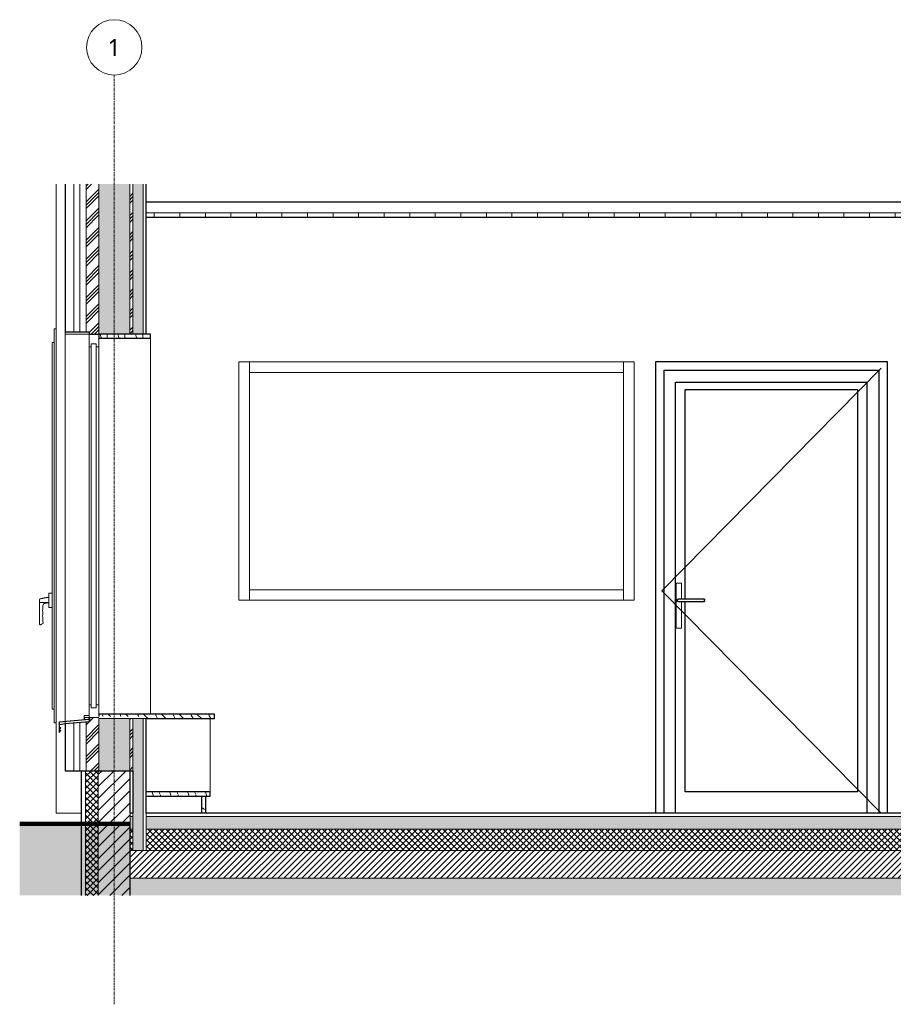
# Model space of a CAD drawing. Header units: millimetres. Extents: x -12058 to 27822, y -31696 to 12129.
# Tile 2 of 11: x -12058 to -7954, y -897 to 3727. Entities that reach past the tile are written whole.
import ezdxf

# ---------------------------------------------------------------- set-up
doc = ezdxf.new("R2010")
doc.units = ezdxf.units.MM
doc.linetypes.add('Ligne de quadrillage', pattern=[22.225, 12.7, -3.175, 3.175, -3.175])
for name, color, linetype, lineweight in [('A-CLNG', 13, 'Continuous', 13), ('A-CLNG-PATT', 13, 'Continuous', 13), ('A-DETL', 90, 'Continuous', 70), ('A-DOOR', 31, 'Continuous', 25), ('A-DOOR-FRAM', 31, 'Continuous', 25), ('A-FLOR', 192, 'Continuous', 13), ('A-FLOR-MCUT', 51, 'Continuous', 13), ('A-FLOR-PATT', 8, 'Continuous', 13), ('A-GLAZ', 151, 'Continuous', 13), ('A-GLAZ-CWMG', 51, 'Continuous', 13), ('A-WALL', 113, 'Continuous', 13), ('A-WALL-PATT', 111, 'Continuous', 13), ('C-TOPO', 7, 'Continuous', 13), ('C-TOPO-MCUT', 51, 'Continuous', 25), ('C-TOPO-PATT', 8, 'Continuous', 100), ('I-WALL', 2, 'Continuous', 13), ('S-GRID', 1, 'Continuous', 9), ('S-GRID-IDEN', 1, 'Continuous', 9)]:
    doc.layers.add(name, color=color, linetype=linetype, lineweight=lineweight)
doc.styles.add('Trebuchet MS', font='trebuc.ttf', dxfattribs={"height": 80})
pattern_1 = [(45, (-6865.66, -75152.24), (-44.90128, 44.90128), []), (45, (-6849.785, -75152.24), (0, 89.80256), []), (45, (-6881.535, -75152.24), (0, 89.80256), [])]
pattern_2 = [(315, (-11843.976, 2034.603), (71.1201, -35.5597), [6.286, -44.003]), (315, (-11812.86, 2021.268), (71.1201, -35.5597), [6.286, -44.003]), (315, (-11843.976, 2016.823), (71.1201, -35.5597), [6.286, -44.003]), (315, (-11812.86, 2003.488), (71.1201, -35.5597), [6.286, -44.003]), (341.565, (-11839.531, 2030.158), (142.240166, -35.560256), [14.056, -98.394]), (341.565, (-11826.196, 2025.713), (142.240166, -35.560256), [14.056, -98.394]), (341.565, (-11839.531, 2012.379), (142.240166, -35.560256), [14.056, -98.394]), (341.565, (-11826.195, 2007.933), (142.240166, -35.560256), [14.056, -98.394]), (45, (-11812.86, 2030.158), (-71.1201, -35.5597), [6.286, -44.003]), (45, (-11843.976, 2016.823), (-71.1201, -35.5597), [6.286, -44.003]), (45, (-11812.86, 2012.378), (-71.1201, -35.5597), [6.286, -44.003]), (45, (-11843.976, 1999.042), (-71.1201, -35.5597), [6.286, -44.003]), (18.435, (-11826.196, 2025.713), (-142.240166, -35.560256), [14.056, -98.394]), (18.435, (-11839.531, 2021.268), (-142.240166, -35.560256), [14.056, -98.394]), (18.435, (-11826.195, 2007.933), (-142.240166, -35.560256), [14.056, -98.394]), (18.435, (-11839.53, 2003.488), (-142.240166, -35.560256), [14.056, -98.394])]
pattern_3 = [(108.435, (-6844.002, -75152.24), (-83.3002345, 166.5994645), [31.61, -231.808]), (139.399, (-6853.998, -75122.253), (-499.8019987, 416.4975093), [15.36, -752.629]), (136.848, (-6782.36, -75112.257), (-1249.5079147, 1166.1916937), [36.538, -1790.374]), (109.983, (-6809.016, -75087.267), (-249.898974, 666.40046285), [19.5, -955.502]), (90, (-6815.68, -75152.24), (-83.3, 83.3), [16.66, -66.64]), (118.443, (-6815.68, -75135.581), (583.10125202, -1082.89935517), [45.473, -2228.174]), (84.289, (-6837.338, -75095.597), (-83.3056581, -749.6993335), [16.743, -820.412]), (129.806, (-6835.672, -75078.937), (333.2030933, -416.4967388), [13.012, -637.582])]

# ---------------------------------------------------------------- blocks, each defined once
blk = doc.blocks.new('PINT_ plein-vitré - P90 vitré-7767712-COUPE D-01')
at = {"layer": 'A-DOOR', "color": 20}
for p, q in [((-9071.4, 2120), (-9071.4, 0)), ((-7981.4, 2120), (-9071.4, 2120)), ((-7981.4, 0), (-7981.4, 2120)), ((-9031.4, 2080), (-9031.4, 0)), ((-9031.4, 2080), (-8021.4, 2080)), ((-8021.4, 2080), (-8021.4, 0)), ((-8967.5, 997), (-8967.5, 1003)), ((-8841.5, 1006), (-8964.5, 1006)), ((-8964.5, 994), (-8841.5, 994)), ((-8958.5, 1006), (-8958.5, 1006)), ((-8958.5, 994), (-8958.5, 994)), ((-8841.5, 997), (-8841.5, 1003))]:
    blk.add_line(p, q, dxfattribs=at)
at = {"layer": 'A-DOOR', "color": 30, "lineweight": 13}
for p, q in [((-9041.4, 1045), (-8011.4, 2090)), ((-8949.5, 1080), (-8973.5, 1080)), ((-8973.5, 870), (-8973.5, 1080)), ((-8949.5, 1080), (-8949.5, 1080)), ((-8949.5, 1080), (-8949.5, 1006)), ((-9041.4, 1045), (-8011.4, 0)), ((-8949.5, 994), (-8949.5, 870)), ((-8949.5, 870), (-8973.5, 870)), ((-8949.5, 870), (-8949.5, 870))]:
    blk.add_line(p, q, dxfattribs=at)
at = {"layer": 'A-DOOR', "color": 20}
for centre, start_param, end_param in [((-8841.5, 1003), 0, 1.570796), ((-8841.5, 997), 1.570796, 3.141593)]:
    blk.add_ellipse(centre, major_axis=(0, 3), ratio=0.00192, start_param=start_param, end_param=end_param, dxfattribs=at)
for points, knots in [([(-8967.5, 1003), (-8967.5, 1003.3), (-8967.5, 1003.7), (-8967.3, 1004.2), (-8967.1, 1004.5), (-8967, 1004.8), (-8966.8, 1005), (-8966.6, 1005.2), (-8966.4, 1005.4), (-8966.1, 1005.6), (-8965.9, 1005.7), (-8965.6, 1005.8), (-8965.2, 1005.9), (-8964.8, 1006), (-8964.5, 1006)], [0, 0, 0, 0, 0.166667, 0.25, 0.333333, 0.416667, 0.458333, 0.5, 0.583333, 0.666667, 0.708333, 0.75, 0.833333, 1, 1, 1, 1]), ([(-8964.5, 994), (-8964.8, 994), (-8965.2, 994.1), (-8965.7, 994.2), (-8966, 994.4), (-8966.2, 994.5), (-8966.4, 994.7), (-8966.6, 994.8), (-8966.8, 995), (-8967, 995.2), (-8967.1, 995.5), (-8967.3, 995.8), (-8967.5, 996.3), (-8967.5, 996.7), (-8967.5, 997)], [0, 0, 0, 0, 0.166667, 0.25, 0.333333, 0.375, 0.416667, 0.5, 0.541667, 0.583333, 0.666667, 0.75, 0.833333, 1, 1, 1, 1])]:
    blk.add_open_spline(points, degree=3, knots=knots, dxfattribs=at)
at = {"layer": 'A-DOOR-FRAM', "color": 20}
for p, q in [((-8976.4, 0), (-8976.4, 2025)), ((-8976.4, 2025), (-8076.4, 2025)), ((-8931.5, 1990), (-8121.5, 1990)), ((-8931.5, 1006), (-8931.5, 1990)), ((-8121.5, 1990), (-8121.5, 100)), ((-8076.4, 0), (-8076.4, 2025)), ((-8931.5, 100), (-8931.5, 994)), ((-8121.5, 100), (-8931.5, 100))]:
    blk.add_line(p, q, dxfattribs=at)
blk = doc.blocks.new('Meneau rectangulaire - 50 x 50mm-8077854-COUPE D-01')
at = {"layer": 'A-GLAZ-CWMG', "color": 30}
blk.add_line((-9221.4, 1000), (-9221.4, 2120), dxfattribs=at)
blk = doc.blocks.new('Meneau rectangulaire - 50 x 50mm-8417759-COUPE D-01')
at = {"layer": 'A-GLAZ-CWMG', "color": 30}
for p, q in [((-10978, 2070), (-10978, 2120)), ((-9221.4, 2120), (-9221.4, 2070)), ((-9221.4, 2070), (-10978, 2070))]:
    blk.add_line(p, q, dxfattribs=at)
blk = doc.blocks.new('Meneau rectangulaire - 50 x 50mm-8077855-COUPE D-01')
at = {"layer": 'A-GLAZ-CWMG', "color": 30}
blk.add_line((-10978, 2120), (-10978, 1000), dxfattribs=at)
blk = doc.blocks.new('Meneau rectangulaire - 50 x 50mm-8417760-COUPE D-01')
at = {"layer": 'A-GLAZ-CWMG', "color": 30}
for p, q in [((-10978, 1000), (-10978, 1050)), ((-10978, 1050), (-9221.4, 1050)), ((-9221.4, 1050), (-9221.4, 1000))]:
    blk.add_line(p, q, dxfattribs=at)
blk = doc.blocks.new('Menuiserie Alu - 1V _ 1fixe - 300x180cm - Bavettes Alu-8180667-COUPE D-01')
at = {"layer": 'A-GLAZ', "color": 30}
for p, q in [((-11730, 2260), (-11844, 2260)), ((-11844, 2260), (-11844, 2250)), ((-11844, 2250), (-11730, 2250)), ((-11686, 2250), (-11731, 2250)), ((-11731, 2250), (-11731, 2191)), ((-11730, 2250), (-11730, 2260)), ((-11686, 2191), (-11686, 2250)), ((-11731, 2191), (-11722, 2191)), ((-11731, 509), (-11731, 2191)), ((-11698, 2205), (-11722, 2205)), ((-11722, 2205), (-11722, 495)), ((-11722, 2191), (-11722, 2205)), ((-11722, 2205), (-11698, 2205)), ((-11698, 495), (-11698, 2205)), ((-11698, 2205), (-11698, 2191)), ((-11698, 2191), (-11686, 2191)), ((-11686, 2191), (-11686, 509)), ((-11722, 509), (-11731, 509)), ((-11731, 509), (-11731, 450)), ((-11722, 495), (-11722, 509)), ((-11686, 509), (-11698, 509)), ((-11698, 509), (-11698, 495)), ((-11686, 455), (-11686, 509)), ((-11722, 495), (-11698, 495)), ((-11698, 495), (-11722, 495)), ((-11443, 465), (-11686, 465)), ((-11686, 465), (-11686, 455)), ((-11755.4, 456), (-11755.4, 439.9)), ((-11755.4, 439.9), (-11750.4, 439.9)), ((-11731, 459.5), (-11753.1, 458.4)), ((-11752.9, 442.4), (-11752.9, 450)), ((-11752.9, 450), (-11731, 450)), ((-11750.4, 442.4), (-11752.9, 442.4)), ((-11750.4, 439.9), (-11750.4, 442.4)), ((-11731, 450), (-11731, 459.5)), ((-11731, 450), (-11686, 450))]:
    blk.add_line(p, q, dxfattribs=at)
blk.add_arc((-11753, 456), 2.4, 93, 180, dxfattribs=at)
blk = doc.blocks.new('Bavette Aluminium - Bavelle Aluminium-7958654-COUPE D-01')
at = {"layer": 'A-GLAZ', "color": 30}
for p, q in [((-11733, 441.9), (-11873, 429.7)), ((-11873, 429.7), (-11873, 392.3)), ((-11871, 427.9), (-11731, 440.1)), ((-11871, 397.2), (-11871, 427.9)), ((-11731, 450), (-11733, 450)), ((-11733, 450), (-11733, 441.9)), ((-11731, 440.1), (-11731, 450)), ((-11873, 392.3), (-11863.8, 401.5)), ((-11865.3, 402.9), (-11871, 397.2)), ((-11863.8, 401.5), (-11865.3, 402.9))]:
    blk.add_line(p, q, dxfattribs=at)
blk = doc.blocks.new('Bavette Aluminium - Bavelle Aluminium-8372836-COUPE D-01')
at = {"layer": 'A-GLAZ', "color": 30}
for p, q in [((-11844, 422.1), (-11871, 417.3)), ((-11871, 415.3), (-11844, 420.1)), ((-11873, 392.3), (-11873, 379.6)), ((-11873, 379.6), (-11863.8, 388.8)), ((-11871, 384.5), (-11871, 394.3)), ((-11865.3, 390.2), (-11871, 384.5)), ((-11863.8, 388.8), (-11865.3, 390.2))]:
    blk.add_line(p, q, dxfattribs=at)
blk = doc.blocks.new('Menuiserie Alu - 1V _ 1fixe - 300x180cm - Bavettes Alu-8567767-COUPE D-01')
at = {"layer": 'A-GLAZ', "color": 30}
for p, q in [((-11886, 2275), (-11896, 2275)), ((-11896, 2275), (-11896, 425)), ((-11905, 2211), (-11905, 489)), ((-11896, 2211), (-11905, 2211)), ((-11905, 1033), (-11921, 1033)), ((-11964, 895), (-11964, 990.2)), ((-11921, 990.2), (-11964, 990.2)), ((-11948.4, 975.5), (-11948.4, 964.3)), ((-11921, 987.7), (-11939.6, 985.4)), ((-11921, 1014.3), (-11924.5, 1014.3)), ((-11921, 967), (-11905, 967)), ((-11964, 895), (-11964, 886.7)), ((-11963.2, 885), (-11960, 885)), ((-11905, 489), (-11896, 489)), ((-11896, 425), (-11886, 425))]:
    blk.add_line(p, q, dxfattribs=at)
at = {"layer": 'A-GLAZ', "color": 30, "flags": 128}
for points in [[(-11921, 967), (-11921, 967.5), (-11921, 968.8), (-11921, 971), (-11921, 974), (-11921, 977.6), (-11921, 982), (-11921, 986.7), (-11921, 991.9), (-11921, 997.3), (-11921, 1002.7), (-11921, 1008.1), (-11921, 1013.3), (-11921, 1018), (-11921, 1022.4), (-11921, 1026), (-11921, 1029), (-11921, 1031.2), (-11921, 1032.5), (-11921, 1033)], [(-11964, 990.2), (-11964, 993), (-11964, 996.1), (-11964, 999.3), (-11964, 1002.5)], [(-11946.2, 892.1), (-11949.5, 890.4), (-11952.4, 888.9), (-11955, 887.5), (-11957.2, 886.5), (-11958.7, 885.7), (-11959.7, 885.2), (-11960, 885)]]:
    blk.add_lwpolyline(points, dxfattribs=at)
at = {"layer": 'A-GLAZ', "color": 30}
for centre, radius, start, end in [((-11938.4, 975.5), 10, 97, 180), ((-11904.8, 951.8), 45.3, 163.9884, 196.0116), ((-11905.1, 927.1), 44.9, 164.2614, 195.7386), ((-11917.8, 906.4), 31.8, 164.3273, 200.9363)]:
    blk.add_arc(centre, radius, start, end, dxfattribs=at)
for points, knots in [([(-11964, 1002.5), (-11964, 1002.9), (-11963.9, 1003.5), (-11963.7, 1004.2), (-11963.5, 1004.7), (-11963.3, 1005), (-11963.2, 1005.2), (-11963, 1005.5), (-11962.8, 1005.7), (-11962.7, 1005.9), (-11962.5, 1006.1), (-11962.2, 1006.3), (-11962, 1006.5), (-11961.8, 1006.7), (-11961.5, 1006.9), (-11960.9, 1007.2), (-11960.3, 1007.4), (-11959.9, 1007.4)], [0, 0, 0, 0, 0.166667, 0.25, 0.333333, 0.375, 0.416667, 0.458333, 0.5, 0.541667, 0.583333, 0.625, 0.666667, 0.708333, 0.75, 0.833333, 1, 1, 1, 1]), ([(-11959.9, 1007.4), (-11958.4, 1007.7), (-11955.2, 1008.3), (-11951.3, 1009.1), (-11948.1, 1009.7), (-11945.8, 1010.2), (-11943.8, 1010.6), (-11942.5, 1010.8), (-11941.7, 1011), (-11941.1, 1011.1), (-11940.5, 1011.2), (-11939.7, 1011.4), (-11938.4, 1011.6), (-11936.4, 1012), (-11934.4, 1012.4), (-11933.1, 1012.6), (-11932.4, 1012.8), (-11931.9, 1012.9), (-11931.4, 1013), (-11930.6, 1013.1), (-11929.6, 1013.3), (-11928.3, 1013.6), (-11926.7, 1013.9), (-11925.4, 1014.1), (-11924.7, 1014.3), (-11924.5, 1014.3), (-11924.5, 1014.3), (-11924.5, 1014.3)], [0, 0, 0, 0, 0.0625, 0.125, 0.15625, 0.1875, 0.21875, 0.234375, 0.2421875, 0.25, 0.2578125, 0.265625, 0.28125, 0.3125, 0.34375, 0.359375, 0.3671875, 0.375, 0.3828125, 0.390625, 0.40625, 0.421875, 0.4375, 0.46875, 0.484375, 0.4921875, 0.5, 0.5, 0.5, 0.5]), ([(-11963.2, 885), (-11963.2, 885), (-11963.2, 885), (-11963.3, 885.1), (-11963.3, 885.1), (-11963.4, 885.2), (-11963.5, 885.3), (-11963.6, 885.4), (-11963.7, 885.7), (-11963.9, 886.1), (-11964, 886.4), (-11964, 886.7)], [0.5, 0.5, 0.5, 0.5, 0.5625, 0.59375, 0.625, 0.65625, 0.6875, 0.75, 0.8125, 0.875, 1, 1, 1, 1])]:
    blk.add_open_spline(points, degree=3, knots=knots, dxfattribs=at)
blk.add_open_spline([(-11947.5, 895), (-11947.3, 894.5), (-11946.8, 893.5), (-11946.4, 892.6), (-11946.2, 892.1)], degree=3, dxfattribs=at)
blk = doc.blocks.new('Menuiserie Alu - 1V - 100x180cm - Bavette Alu-8567589-COUPE D-01')
at = {"layer": 'A-GLAZ', "color": 30}
blk.add_line((-11921, 1014.3), (-11924.5, 1014.3), dxfattribs=at)
blk = doc.blocks.new('Menuiserie Alu - 1V _ 1fixe - 300x180cm - Bavettes Alu-8567634-COUPE D-01')
at = {"layer": 'A-GLAZ', "color": 30}
blk.add_line((-11921, 1014.3), (-11924.5, 1014.3), dxfattribs=at)
blk = doc.blocks.new('Quadrillage - Extrémité de la ligne de quadrillage - Cercle-4360-COUPE D-01')
at = {"layer": 'S-GRID-IDEN'}
blk.add_circle((-11613.5, 3596.6), 130, dxfattribs=at)

msp = doc.modelspace()

# ---------------------------------------------------------------- hatches: boundary and pattern name
at = {"layer": 'A-CLNG-PATT'}
h = msp.add_hatch(dxfattribs=at)
h.set_pattern_fill('FP_12', color=30, style=0, pattern_type=2)
h.set_pattern_definition([(90, (-6865.66, -75152.24), (-120, 7e-15), [])])
h.paths.add_polyline_path([(-2076.7, 2800), (-2060.5, 2800), (-2060.5, 2820), (-11463, 2820), (-11463, 2800), (-2398.7, 2800)])
at = {"layer": 'A-FLOR-PATT'}
h = msp.add_hatch(dxfattribs=at)
h.set_pattern_fill('FP_11', color=30, style=0, pattern_type=2)
h.set_pattern_definition(pattern_3)
h.paths.add_polyline_path([(-11443, 2231), (-11443, 2250), (-11686, 2250), (-11686, 2231), (-11494.3, 2231)])
h = msp.add_hatch(dxfattribs=at)
h.set_pattern_fill('FP_11', color=30, style=0, pattern_type=2)
h.set_pattern_definition(pattern_3)
h.paths.add_polyline_path([(-11413.8, 445), (-11143, 445), (-11143, 465), (-11686, 465), (-11686, 455), (-11463, 455), (-11463, 445)])
h = msp.add_hatch(dxfattribs=at)
h.set_pattern_fill('FP_11', color=30, style=0, pattern_type=2)
h.set_pattern_definition(pattern_3)
h.paths.add_polyline_path([(-11163, 80), (-11163, 100), (-11463, 100), (-11463, 80), (-11252.8, 80)])
h = msp.add_hatch(dxfattribs=at)
h.set_pattern_fill('FP_3', color=30, style=0, pattern_type=2)
h.set_pattern_definition([(0, (-6865.66, -75152.24), (81.28, 20.32), [6.706, -54.254, 6.706, -54.254, -325.12]), (0, (-6865.66, -75152.24), (81.28, 20.32), [-121.92, 6.706, -115.214, 6.706, -54.254, -142.24]), (0, (-6865.66, -75152.24), (81.28, 20.32), [-304.8, 6.706, -33.934, 6.706, -94.894]), (120, (-6835.18, -75142.08), (-58.237636, 60.230545), [6.706, -54.254, 6.706, -54.254, -325.12]), (120, (-6835.18, -75142.08), (-58.237636, 60.230545), [-121.92, 6.706, -115.214, 6.706, -54.254, -142.24]), (120, (-6835.18, -75142.08), (-58.237636, 60.230545), [-304.8, 6.706, -33.934, 6.706, -94.894]), (240, (-6825.02, -75101.44), (-23.042364, -80.550545), [6.706, -54.254, 6.706, -379.374]), (240, (-6825.02, -75101.44), (-23.042364, -80.550545), [-67.666, -54.254, 6.706, -115.214, -203.2]), (240, (-6825.02, -75101.44), (-23.042364, -80.550545), [-243.84, 6.706, -54.254, 6.706, -135.534]), (240, (-6825.02, -75101.44), (-23.042364, -80.550545), [-311.506, -33.934, 6.706, -94.894])])
h.paths.add_polyline_path([(-11538.5, -75), (-11526, -75), (-11526, -15), (-11538.5, -15), (-11538.5, -72.3)])
h.paths.add_polyline_path([(-10447.9, -75), (-1754.8, -75), (-1754.8, -15), (-11463, -15), (-11463, -75), (-10769.9, -75)])
h = msp.add_hatch(dxfattribs=at)
h.set_pattern_fill('FP_4', color=30, angle=-135, style=0, pattern_type=2)
h.set_pattern_definition([(225, (10672.825, 5e-11), (14.142136, -14.142136), []), (315, (10672.825, 5e-11), (14.142136, 14.142136), [])])
h.paths.add_polyline_path([(-11538.5, -175), (-11526, -175), (-11526, -75), (-11538.5, -75)])
h.paths.add_polyline_path([(-2076.7, -175), (-1754.8, -175), (-1754.8, -75), (-11463, -75), (-11463, -175), (-2237.7, -175)])
h = msp.add_hatch(dxfattribs=at)
h.set_pattern_fill('FP_5', color=30, angle=-135, style=0, pattern_type=2)
h.set_pattern_definition([(225, (10672.825, 5e-11), (14.142136, -14.142136), [])])
h.paths.add_polyline_path([(-5940.3, -305), (-1754.8, -305), (-1754.8, -175), (-11538.5, -175), (-11538.5, -305), (-6262.3, -305)])
h = msp.add_hatch(dxfattribs=at)
h.set_pattern_fill('FP_2', color=30, angle=48.0128, style=0, pattern_type=2)
h.set_pattern_definition([(48.0128, (10636.8244, -50), (400.00007885, 449.9995802), [6.727, -665.954]), (4.9698, (10641.3245, -44.9998), (-600.0001364, -50.00037648), [11.543, -1142.796]), (312.5108, (10652.8243, -44), (-500.00367663, 549.99653145), [8.139, -805.802]), (87.2738, (10672.3242, -31.5), (-49.99778681, -999.99971436), [10.512, -1040.678]), (112.8338, (10672.8245, -21.0003), (250.001671, -599.99878762), [10.308, -1020.469]), (177.2738, (10668.8244, -11.4995), (999.99971436, -49.99778681), [10.512, -1040.678]), (217.6938, (10658.324, -11), (650.00361334, 499.9952989), [13.901, -1376.242]), (252.2558, (10647.3245, -19.4995), (-349.99078071, -1100.00286394), [13.124, -1299.316]), (301.4298, (10643.3246, -31.9995), (400.00236302, -649.99831526), [10.548, -1044.204]), (355.2368, (10648.8243, -41), (-549.9999687, 49.9954504), [12.042, -590.038]), (42.3978, (10660.8252, -42), (599.99646521, 550.00319406), [15.572, -1541.669]), (318.8138, (10622.8246, -31.0003), (349.9986518, -300.0012326), [5.315, -526.192]), (351.4688, (10626.824, -34.5001), (-649.99961414, 100.00463915), [10.112, -1001.076]), (44.9998, (10636.825, -36), (0.000175, 49.99952), [7.071, -63.64]), (23.1988, (10640.325, -42), (-249.9993355, -100.0011359), [3.808, -376.981]), (111.8018, (10643.824, -40.5), (50.000792, -149.999711), [5.385, -263.873]), (210.9638, (10641.825, -35.5), (-149.9994466, -99.9999098), [8.746, -282.801]), (341.5648, (10634.325, -40), (-100.000171, 50.000159), [6.325, -151.789]), (196.3898, (10672.8248, -40.5003), (-499.99951357, -150.0026739), [8.86, -877.142]), (250.3458, (10664.3248, -42.9997), (200.00315476, 549.9984986), [7.433, -735.87]), (113.1988, (10634.325, -50), (100.0011359, -249.9993355), [7.616, -373.173]), (163.6108, (10631.3244, -42.9996), (500.00108436, -149.99743792), [8.86, -877.142]), (159.4438, (10672.8246, -9.5003), (250.0000884, -100.0007486), [8.544, -418.656]), (114.7748, (10664.824, -6.5), (249.99678205, -550.00123563), [7.159, -708.732]), (246.8018, (10633.8246, 0.0002), (-99.9985179, -250.0003827), [7.616, -373.173]), (197.3538, (10630.8246, -7), (650.00087365, 199.99721756), [8.382, -829.771]), (249.4438, (10658.3244, -0.0005), (100.0007486, 250.0000884), [4.272, -422.928]), (281.3098, (10636.825, 0.0002), (49.9997385, -200.0001347), [2.55, -252.401]), (345.9638, (10637.325, -2.5), (-149.999833, 50.0000605), [10.308, -195.848]), (6.0088, (10647.324, -5), (-500.00020133, -49.99832523), [9.553, -945.696]), (123.6898, (10641.824, -31), (49.999099, -100.000475), [7.211, -173.066]), (173.1568, (10637.824, -25), (-849.99944884, 100.00610367), [12.59, -1246.378]), (240.9458, (10625.3246, -23.5003), (199.9973345, 350.00194), [5.148, -509.634]), (269.9998, (10622.825, -28), (49.99983, -50.00017), [3, -47]), (300.2568, (10648.324, -6.5002), (-200.00237495, 349.9988489), [6.946, -687.676]), (228.0128, (10651.8242, -12.4997), (-400.00007885, -449.9995802), [13.454, -659.228]), (179.9998, (10642.824, -22.5), (-50.00017, -49.99983), [13, -37]), (145.3048, (10629.825, -22.5002), (500.0002126, -350.0004115), [7.906, -782.664]), (74.0548, (10623.3244, -18.0004), (49.9993856, 200.0003114), [7.28, -356.725]), (27.6458, (10625.3245, -11.0005), (950.00118346, 499.99677215), [11.853, -1173.474]), (355.4258, (10635.8248, -5.4998), (649.99959466, -50.00277861), [12.54, -1241.454])])
h.paths.add_polyline_path([(-1754.8, -385.5), (-1754.8, -305), (-11538.5, -305), (-11538.5, -385.5), (-2076.7, -385.5)])
at = {"layer": 'A-WALL-PATT'}
h = msp.add_hatch(dxfattribs=at)
h.set_pattern_fill('FP_6', color=30, style=0, pattern_type=2)
h.set_pattern_definition(pattern_1)
h.paths.add_polyline_path([(-11735.8, 200), (-11686, 200), (-11686, 450), (-11730, 450), (-11730, 430.1), (-11746, 428.7), (-11746, 200)])
h.paths.add_polyline_path([(-11715.6, 2250), (-11686, 2250.2), (-11686, 2954.8), (-11746, 2954.8), (-11746, 2260), (-11731, 2260), (-11731, 2251.5), (-11730, 2251.5), (-11730, 2250)])
h = msp.add_hatch(dxfattribs=at)
h.set_pattern_fill('FP_7', color=30, angle=-135, style=0, pattern_type=2)
h.set_pattern_definition(pattern_2)
h.paths.add_polyline_path([(-11655.3, 200), (-11541, 200), (-11541, 445), (-11686, 445), (-11686, 200)])
h.paths.add_polyline_path([(-11574.8, 2250), (-11541, 2250.2), (-11541, 2954.8), (-11686, 2954.8), (-11686, 2250), (-11615, 2250)])
h = msp.add_hatch(dxfattribs=at)
h.set_pattern_fill('FP_6', color=30, style=0, pattern_type=2)
h.set_pattern_definition(pattern_1)
h.paths.add_polyline_path([(-11541, 200), (-11526, 200), (-11526, 445), (-11541, 445), (-11541, 240.8)])
h.paths.add_polyline_path([(-11541, 2250), (-11526, 2250), (-11526, 2954.8), (-11541, 2954.8), (-11541, 2250.2)])
h = msp.add_hatch(dxfattribs=at)
h.set_pattern_fill('FP_7', color=30, angle=-135, style=0, pattern_type=2)
h.set_pattern_definition(pattern_2)
h.paths.add_polyline_path([(-11526, -175), (-11478, -175), (-11478, 445), (-11526, 445), (-11526, -75)])
h.paths.add_polyline_path([(-11478, 2250), (-11478, 2954.8), (-11526, 2954.8), (-11526, 2250), (-11494.3, 2250)])
h = msp.add_hatch(dxfattribs=at)
h.set_pattern_fill('FP_9', color=30, angle=-135, style=0, pattern_type=2)
h.set_pattern_definition([(315, (-11768.476, -300), (14.1421, 14.1421), []), (45, (-11768.476, -300), (-14.1421, 14.1421), [])])
h.paths.add_polyline_path([(-11748.5, -385.5), (-11688.5, -385.5), (-11688.5, 200), (-11748.5, 200), (-11748.5, 32.1)])
h = msp.add_hatch(dxfattribs=at)
h.set_pattern_fill('FP_8', color=30, style=0, pattern_type=2)
h.set_pattern_definition([(45, (-6865.66, -75152.24), (-28.284271, 28.284271), [])])
h.paths.add_polyline_path([(-11538.5, -385.5), (-11538.5, 200), (-11688.5, 200), (-11688.5, -385.5), (-11562.9, -385.5)])
h = msp.add_hatch(dxfattribs=at)
h.set_pattern_fill('FP_11', color=30, style=0, pattern_type=2)
h.set_pattern_definition(pattern_3)
h.paths.add_polyline_path([(-11183, 0), (-11183, 80), (-11203, 80), (-11203, 0)])
at = {"layer": 'C-TOPO-PATT', "lineweight": 13}
msp.add_hatch(color=256, dxfattribs=at).paths.add_polyline_path([(-11538.5, -385.5), (-11538.5, -50), (-12057.7, -50), (-12057.7, -385.5), (-11735.8, -385.5)])

# ---------------------------------------------------------------- linework, layer by layer
at = {"layer": 'A-CLNG', "color": 20, "lineweight": 25}
for p, q in [((-2060.5, 2870), (-11463, 2870)), ((-11463, 2800), (-2060.5, 2800))]:
    msp.add_line(p, q, dxfattribs=at)
at = {"layer": 'A-CLNG', "color": 30}
msp.add_line((-2060.5, 2820), (-11463, 2820), dxfattribs=at)
at = {"layer": 'A-DETL', "lineweight": 13}
msp.add_line((-11686, 445), (-11463, 445), dxfattribs=at)
at = {"layer": 'A-FLOR', "color": 20, "lineweight": 25}
for p, q in [((-11443, 2250), (-11686, 2250)), ((-11686, 2250), (-11686, 2231)), ((-11686, 2231), (-11443, 2231)), ((-11443, 2231), (-11443, 2250)), ((-11143, 465), (-11686, 465)), ((-11686, 465), (-11686, 455)), ((-11143, 445), (-11143, 465)), ((-11463, 445), (-11143, 445)), ((-11163, 100), (-11463, 100)), ((-11163, 80), (-11163, 100)), ((-11463, 80), (-11163, 80)), ((-11526, 0), (-11538.5, 0)), ((-1754.8, 0), (-11463, 0))]:
    msp.add_line(p, q, dxfattribs=at)
at = {"layer": 'A-FLOR-MCUT', "color": 30}
for p, q in [((-11526, -175), (-11526, 0)), ((-11526, -15), (-11538.5, -15)), ((-11538.5, -15), (-11538.5, -50)), ((-1754.8, -15), (-11463, -15)), ((-11526, -75), (-11538.5, -75)), ((-1754.8, -75), (-11463, -75)), ((-1754.8, -175), (-11538.5, -175)), ((-1754.8, -305), (-11538.5, -305))]:
    msp.add_line(p, q, dxfattribs=at)
at = {"layer": 'A-WALL'}
for p, q in [((-11886, 0), (-11886, 2954.8)), ((-11768.5, 0), (-11886, 0))]:
    msp.add_line(p, q, dxfattribs=at)
at = {"layer": 'A-WALL', "color": 20, "lineweight": 25}
for p, q in [((-11844, 2954.8), (-11844, 2260)), ((-11463, 2250), (-11463, 2954.8)), ((-11844, 2260), (-11731, 2260)), ((-11731, 2260), (-11731, 2251.5)), ((-11731, 2251.5), (-11730, 2251.5)), ((-11730, 2251.5), (-11730, 2250)), ((-11730, 2250), (-11686, 2250)), ((-11730, 430.1), (-11844, 420.1)), ((-11844, 420.1), (-11844, 200)), ((-11730, 450), (-11730, 430.1)), ((-11463, 0), (-11463, 445)), ((-11844, 200), (-11526, 200)), ((-11768.5, 200), (-11768.5, -385.5)), ((-11538.5, 0), (-11538.5, 200)), ((-11526, 200), (-11526, 0))]:
    msp.add_line(p, q, dxfattribs=at)
at = {"layer": 'A-WALL', "color": 30}
for p, q in [((-11804, 2954.8), (-11804, 2260)), ((-11775, 2954.8), (-11775, 2260)), ((-11746, 2954.8), (-11746, 2260)), ((-11686, 2954.8), (-11686, 2250)), ((-11541, 2954.8), (-11541, 2250)), ((-11526, 2954.8), (-11526, 2250)), ((-11478, 2954.8), (-11478, 2250)), ((-11844, 432.2), (-11844, 2250)), ((-11844, 420.1), (-11844, 430.2)), ((-11804, 423.6), (-11804, 200)), ((-11775, 426.2), (-11775, 200)), ((-11746, 428.7), (-11746, 200)), ((-11731, 430), (-11731, 440.1)), ((-11686, 445), (-11686, 200)), ((-11541, 445), (-11541, 200)), ((-11526, 445), (-11526, 200)), ((-11478, 445), (-11478, -175)), ((-11748.5, -385.5), (-11748.5, 200)), ((-11688.5, -385.5), (-11688.5, 200)), ((-11538.5, -15), (-11538.5, 0)), ((-11463, -175), (-11463, 0)), ((-11526, -175), (-11463, -175))]:
    msp.add_line(p, q, dxfattribs=at)
at = {"layer": 'C-TOPO', "lineweight": 100}
msp.add_line((-11538.5, -50), (-12057.7, -50), dxfattribs=at)
at = {"layer": 'C-TOPO-MCUT'}
msp.add_line((-11538.5, -385.5), (-11538.5, -50), dxfattribs=at)
at = {"layer": 'I-WALL', "color": 30}
for p, q in [((-11443, 465), (-11443, 2231)), ((-11028, 1000), (-11028, 2120)), ((-11028, 2120), (-9171.4, 2120)), ((-9171.4, 2120), (-9171.4, 1000)), ((-9171.4, 1000), (-11028, 1000)), ((-11163, 100), (-11163, 445))]:
    msp.add_line(p, q, dxfattribs=at)
at = {"layer": 'I-WALL', "color": 20, "lineweight": 25}
for p, q in [((-11203, 80), (-11203, 0)), ((-11183, 0), (-11183, 80))]:
    msp.add_line(p, q, dxfattribs=at)
at = {"layer": 'S-GRID', "linetype": 'Ligne de quadrillage'}
msp.add_line((-11613.5, -897.1), (-11613.5, 3466.6), dxfattribs=at)

# ---------------------------------------------------------------- block references
at = {"layer": 'A-DOOR', "color": 30, "lineweight": 13}
msp.add_blockref('PINT_ plein-vitré - P90 vitré-7767712-COUPE D-01', (0, 0), dxfattribs=at)
at = {"layer": 'A-GLAZ', "color": 30}
for name in ['Menuiserie Alu - 1V _ 1fixe - 300x180cm - Bavettes Alu-8567767-COUPE D-01', 'Menuiserie Alu - 1V _ 1fixe - 300x180cm - Bavettes Alu-8180667-COUPE D-01', 'Menuiserie Alu - 1V - 100x180cm - Bavette Alu-8567589-COUPE D-01', 'Menuiserie Alu - 1V _ 1fixe - 300x180cm - Bavettes Alu-8567634-COUPE D-01', 'Bavette Aluminium - Bavelle Aluminium-7958654-COUPE D-01', 'Bavette Aluminium - Bavelle Aluminium-8372836-COUPE D-01']:
    msp.add_blockref(name, (0, 0), dxfattribs=at)
at = {"layer": 'A-GLAZ-CWMG', "color": 30}
for name in ['Meneau rectangulaire - 50 x 50mm-8417759-COUPE D-01', 'Meneau rectangulaire - 50 x 50mm-8077855-COUPE D-01', 'Meneau rectangulaire - 50 x 50mm-8077854-COUPE D-01', 'Meneau rectangulaire - 50 x 50mm-8417760-COUPE D-01']:
    msp.add_blockref(name, (0, 0), dxfattribs=at)
at = {"layer": 'S-GRID-IDEN'}
msp.add_blockref('Quadrillage - Extrémité de la ligne de quadrillage - Cercle-4360-COUPE D-01', (0, 0), dxfattribs=at)

# ---------------------------------------------------------------- texts
at = {"layer": 'S-GRID-IDEN', "insert": (-11644, 3635.7), "char_height": 80, "width": 72.152, "attachment_point": 1, "style": 'Trebuchet MS'}
msp.add_mtext('1', dxfattribs=at)

doc.saveas('drawing.dxf')
